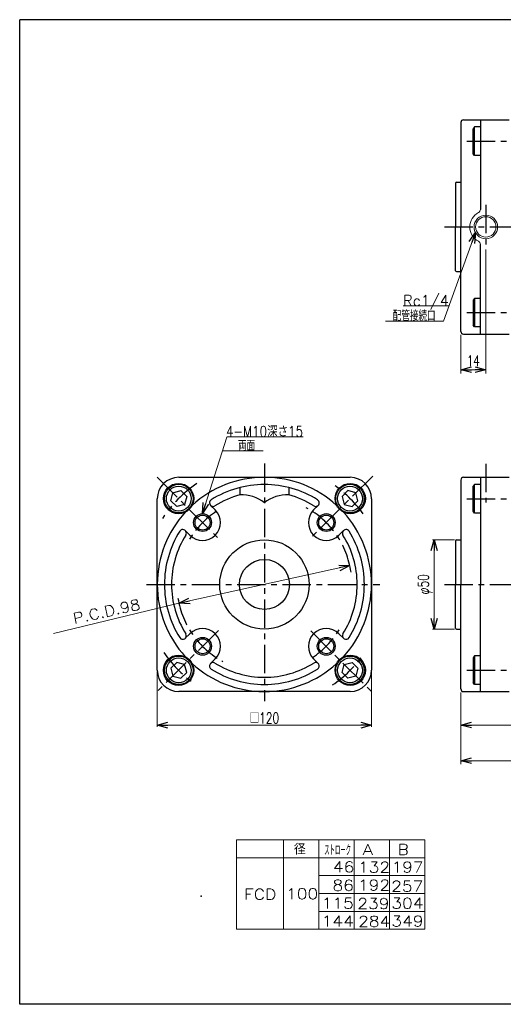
# Model space of a CAD drawing. Header units: millimetres. Extents: x -380 to 408, y -281 to 283.
# Tile 1 of 2: x -380 to -109, y -268 to 283. Entities that reach past the tile are written whole.
import ezdxf
from ezdxf.enums import TextEntityAlignment as Align

# ---------------------------------------------------------------- set-up
doc = ezdxf.new("R2010")
doc.units = ezdxf.units.MM
doc.header["$LTSCALE"] = 0.5
doc.header["$PDSIZE"] = 1
doc.linetypes.add('CENTER', pattern=[50.8, 31.75, -6.35, 6.35, -6.35])
doc.layers.add('ZUWAKU', color=7, linetype='Continuous')
doc.styles.add('FdaStyle0', font='txt.shx', dxfattribs={"width": 0.714286, "bigfont": 'bigfont'})
doc.dimstyles.new('DaDimRotatedStyle', dxfattribs={"dimtxt": 6, "dimasz": 6.000004, "dimexe": 2, "dimexo": 2, "dimgap": 2, "dimtad": 3, "dimdsep": 46, "dimtxsty": 'FdaStyle0', "dimblk1": 'OPEN30', "dimblk2": 'OPEN30', "dimsah": 1, "dimcen": 0.09, "dimclrd": 4, "dimclre": 4, "dimclrt": 4, "dimadec": 0, "dimazin": 2, "dimtfac": 1, "dimtdec": 4, "dimtmove": 0, "dimatfit": 0, "dimfxl": 1, "dimarcsym": 0})

# ---------------------------------------------------------------- blocks, each defined once
blk = doc.blocks.new('_OPEN30')
at = {"color": 0, "linetype": 'ByBlock', "lineweight": -2}
for p, q in [((-1, 0.267949), (0, 0)), ((0, 0), (-1, -0.267949)), ((0, 0), (-1, 0))]:
    blk.add_line(p, q, dxfattribs=at)
blk = doc.blocks.new('*D3')
at = {"color": 4, "linetype": 'Continuous', "lineweight": 13}
for p, q in [((-118.88, 154.37), (-118.88, 84.91)), ((-132.88, 106.41), (-132.88, 84.91)), ((-132.88, 86.91), (-118.88, 86.91))]:
    blk.add_line(p, q, dxfattribs=at)
at = {"color": 4, "xscale": 6.000005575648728, "yscale": 5.999978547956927}
for p, rotation in [((-132.88, 86.91), 180), ((-118.88, 86.91), 360)]:
    blk.add_blockref('_OPEN30', p, dxfattribs=dict(at, rotation=rotation))
at = {"color": 4, "insert": (-125.88, 88.91), "char_height": 6, "width": 19.5, "attachment_point": 8, "style": 'FdaStyle0'}
blk.add_mtext('\\T1.00;14', dxfattribs=at)
blk = doc.blocks.new('DC_GROUP_Φ100_3')
at = {"color": 4, "linetype": 'Continuous', "lineweight": 13}
for p, q in [((-124.71, 163.83), (-142.66, 114.17)), ((-139.59, 122.66), (-165.19, 122.66))]:
    blk.add_line(p, q, dxfattribs=at)
at = {"color": 4, "xscale": 6.000005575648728, "yscale": 5.999978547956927, "rotation": 70.13474115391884}
blk.add_blockref('_OPEN30', (-124.71, 163.83), dxfattribs=at)
at = {"color": 4, "style": 'FdaStyle0', "width": 0.810127}
blk.add_text('Rc1/4', height=6, dxfattribs=at).set_placement((-165.19, 122.66), (-139.59, 122.66), align=Align.FIT)
blk = doc.blocks.new('DC_GROUP_Φ100_4')
at = {"color": 4, "linetype": 'Continuous', "lineweight": 25}
for p, q in [((-196.18, 19.24), (-199.44, 15.97)), ((-191.71, 18.04), (-196.18, 19.24)), ((-190.52, 13.58), (-191.71, 18.04)), ((-199.44, 15.97), (-198.25, 11.51)), ((-198.25, 11.51), (-193.78, 10.31)), ((-193.78, 10.31), (-190.52, 13.58))]:
    blk.add_line(p, q, dxfattribs=at)
for radius in [8, 6.96]:
    blk.add_circle((-194.98, 14.77), radius, dxfattribs=at)
blk = doc.blocks.new('DC_GROUP_Φ100_5')
at = {"color": 4, "linetype": 'Continuous', "lineweight": 25}
for p, q in [((-295.32, 13.58), (-294.13, 18.04)), ((-294.13, 18.04), (-289.67, 19.24)), ((-289.67, 19.24), (-286.4, 15.97)), ((-292.06, 10.31), (-295.32, 13.58)), ((-287.6, 11.51), (-292.06, 10.31)), ((-286.4, 15.97), (-287.6, 11.51))]:
    blk.add_line(p, q, dxfattribs=at)
for radius in [8, 6.96]:
    blk.add_circle((-290.86, 14.77), radius, dxfattribs=at)
blk = doc.blocks.new('DC_GROUP_Φ100_6')
at = {"color": 4, "linetype": 'Continuous', "lineweight": 25}
for p, q in [((-292.06, -76.97), (-295.32, -80.23)), ((-287.6, -78.16), (-292.06, -76.97)), ((-295.32, -80.23), (-294.13, -84.7)), ((-289.67, -85.89), (-286.4, -82.63)), ((-286.4, -82.63), (-287.6, -78.16)), ((-294.13, -84.7), (-289.67, -85.89))]:
    blk.add_line(p, q, dxfattribs=at)
for radius in [8, 6.96]:
    blk.add_circle((-290.86, -81.43), radius, dxfattribs=at)
blk = doc.blocks.new('DC_GROUP_Φ100_7')
at = {"color": 4, "linetype": 'Continuous', "lineweight": 25}
for p, q in [((-198.25, -78.16), (-193.78, -76.97)), ((-193.78, -76.97), (-190.52, -80.23)), ((-199.44, -82.63), (-198.25, -78.16)), ((-196.18, -85.89), (-199.44, -82.63)), ((-190.52, -80.23), (-191.71, -84.7)), ((-191.71, -84.7), (-196.18, -85.89))]:
    blk.add_line(p, q, dxfattribs=at)
for radius in [8, 6.96]:
    blk.add_circle((-194.98, -81.43), radius, dxfattribs=at)
blk = doc.blocks.new('*D11')
at = {"color": 4, "linetype": 'Continuous', "lineweight": 13}
for p, q in [((-302.92, -82.33), (-302.92, -113.14)), ((-182.92, -82.33), (-182.92, -113.14)), ((-302.92, -112.14), (-182.92, -112.14))]:
    blk.add_line(p, q, dxfattribs=at)
at = {"color": 4, "xscale": 6.000005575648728, "yscale": 5.999978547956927}
for p, rotation in [((-302.92, -112.14), 180), ((-182.92, -112.14), 360)]:
    blk.add_blockref('_OPEN30', p, dxfattribs=dict(at, rotation=rotation))
at = {"color": 4, "insert": (-242.92, -111.14), "char_height": 6, "width": 31.5, "attachment_point": 8, "style": 'FdaStyle0'}
blk.add_mtext('\\T1.00;□120', dxfattribs=at)
blk = doc.blocks.new('*D13')
at = {"color": 4, "linetype": 'Continuous', "lineweight": 13}
for p, q in [((-136.38, -8.33), (-148.82, -8.33)), ((-147.82, -58.33), (-147.82, -8.33)), ((-136.38, -58.33), (-148.82, -58.33))]:
    blk.add_line(p, q, dxfattribs=at)
at = {"color": 4, "xscale": 6.000005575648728, "yscale": 5.999978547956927}
for p, rotation in [((-147.82, -8.33), 90), ((-147.82, -58.33), 270)]:
    blk.add_blockref('_OPEN30', p, dxfattribs=dict(at, rotation=rotation))
at = {"color": 4, "insert": (-148.82, -33.33), "char_height": 6, "width": 25.5, "attachment_point": 8, "rotation": 90, "style": 'FdaStyle0'}
blk.add_mtext('\\T1.00;φ50', dxfattribs=at)
blk = doc.blocks.new('*D16')
at = {"color": 4, "linetype": 'Continuous', "lineweight": 13}
for p, q in [((-132.88, -93.83), (-132.88, -114.08)), ((151.12, -93.83), (151.12, -114.08)), ((-132.88, -112.08), (151.12, -112.08))]:
    blk.add_line(p, q, dxfattribs=at)
at = {"color": 4, "xscale": 6.000005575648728, "yscale": 5.999978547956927}
for p, rotation in [((-132.88, -112.08), 180), ((151.12, -112.08), 360)]:
    blk.add_blockref('_OPEN30', p, dxfattribs=dict(at, rotation=rotation))
at = {"color": 4, "insert": (9.12, -110.08), "char_height": 6, "width": 13.5, "attachment_point": 8, "style": 'FdaStyle0'}
blk.add_mtext('\\T1.00;A', dxfattribs=at)
blk = doc.blocks.new('*D18')
at = {"color": 4, "linetype": 'Continuous', "lineweight": 13}
for p, q in [((216.12, -44.51), (216.12, -134.08)), ((-132.88, -93.83), (-132.88, -134.08)), ((-132.88, -132.08), (216.12, -132.08))]:
    blk.add_line(p, q, dxfattribs=at)
at = {"color": 4, "xscale": 6.000005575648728, "yscale": 5.999978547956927}
for p, rotation in [((-132.88, -132.08), 180), ((216.12, -132.08), 360)]:
    blk.add_blockref('_OPEN30', p, dxfattribs=dict(at, rotation=rotation))
at = {"color": 4, "insert": (41.62, -130.08), "char_height": 6, "width": 13.5, "attachment_point": 8, "style": 'FdaStyle0'}
blk.add_mtext('\\T1.00;B', dxfattribs=at)
blk = doc.blocks.new('*D26')
at = {"color": 4, "linetype": 'Continuous', "lineweight": 13}
for p, q in [((-118.88, 154.37), (-118.88, 84.91)), ((-132.88, 106.41), (-132.88, 84.91)), ((-132.88, 86.91), (-118.88, 86.91))]:
    blk.add_line(p, q, dxfattribs=at)
at = {"color": 4, "xscale": 6.000005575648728, "yscale": 5.999978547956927}
for p, rotation in [((-132.88, 86.91), 180), ((-118.88, 86.91), 360)]:
    blk.add_blockref('_OPEN30', p, dxfattribs=dict(at, rotation=rotation))
at = {"color": 4, "insert": (-125.88, 88.91), "char_height": 6, "width": 19.5, "attachment_point": 8, "style": 'FdaStyle0'}
blk.add_mtext('\\T1.00;14', dxfattribs=at)
blk = doc.blocks.new('DC_GROUP_Φ100_18')
at = {"color": 4, "linetype": 'Continuous', "lineweight": 13}
for p, q in [((-124.71, 163.83), (-142.66, 114.17)), ((-139.59, 122.66), (-165.19, 122.66))]:
    blk.add_line(p, q, dxfattribs=at)
at = {"color": 4, "xscale": 6.000005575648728, "yscale": 5.999978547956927, "rotation": 70.13474115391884}
blk.add_blockref('_OPEN30', (-124.71, 163.83), dxfattribs=at)
at = {"color": 4, "style": 'FdaStyle0', "width": 0.810127}
blk.add_text('Rc1/4', height=6, dxfattribs=at).set_placement((-165.19, 122.66), (-139.59, 122.66), align=Align.FIT)
blk = doc.blocks.new('DC_GROUP_Φ100_19')
at = {"color": 4, "linetype": 'Continuous', "lineweight": 25}
for p, q in [((-196.18, 19.24), (-199.44, 15.97)), ((-191.71, 18.04), (-196.18, 19.24)), ((-190.52, 13.58), (-191.71, 18.04)), ((-199.44, 15.97), (-198.25, 11.51)), ((-198.25, 11.51), (-193.78, 10.31)), ((-193.78, 10.31), (-190.52, 13.58))]:
    blk.add_line(p, q, dxfattribs=at)
for radius in [8, 6.96]:
    blk.add_circle((-194.98, 14.77), radius, dxfattribs=at)
blk = doc.blocks.new('DC_GROUP_Φ100_20')
at = {"color": 4, "linetype": 'Continuous', "lineweight": 25}
for p, q in [((-295.32, 13.58), (-294.13, 18.04)), ((-294.13, 18.04), (-289.67, 19.24)), ((-289.67, 19.24), (-286.4, 15.97)), ((-292.06, 10.31), (-295.32, 13.58)), ((-287.6, 11.51), (-292.06, 10.31)), ((-286.4, 15.97), (-287.6, 11.51))]:
    blk.add_line(p, q, dxfattribs=at)
for radius in [8, 6.96]:
    blk.add_circle((-290.86, 14.77), radius, dxfattribs=at)
blk = doc.blocks.new('DC_GROUP_Φ100_21')
at = {"color": 4, "linetype": 'Continuous', "lineweight": 25}
for p, q in [((-292.06, -76.97), (-295.32, -80.23)), ((-287.6, -78.16), (-292.06, -76.97)), ((-295.32, -80.23), (-294.13, -84.7)), ((-289.67, -85.89), (-286.4, -82.63)), ((-286.4, -82.63), (-287.6, -78.16)), ((-294.13, -84.7), (-289.67, -85.89))]:
    blk.add_line(p, q, dxfattribs=at)
for radius in [8, 6.96]:
    blk.add_circle((-290.86, -81.43), radius, dxfattribs=at)
blk = doc.blocks.new('DC_GROUP_Φ100_22')
at = {"color": 4, "linetype": 'Continuous', "lineweight": 25}
for p, q in [((-198.25, -78.16), (-193.78, -76.97)), ((-193.78, -76.97), (-190.52, -80.23)), ((-199.44, -82.63), (-198.25, -78.16)), ((-196.18, -85.89), (-199.44, -82.63)), ((-190.52, -80.23), (-191.71, -84.7)), ((-191.71, -84.7), (-196.18, -85.89))]:
    blk.add_line(p, q, dxfattribs=at)
for radius in [8, 6.96]:
    blk.add_circle((-194.98, -81.43), radius, dxfattribs=at)
blk = doc.blocks.new('*D34')
at = {"color": 4, "linetype": 'Continuous', "lineweight": 13}
for p, q in [((-302.92, -82.33), (-302.92, -113.14)), ((-182.92, -82.33), (-182.92, -113.14)), ((-302.92, -112.14), (-182.92, -112.14))]:
    blk.add_line(p, q, dxfattribs=at)
at = {"color": 4, "xscale": 6.000005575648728, "yscale": 5.999978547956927}
for p, rotation in [((-302.92, -112.14), 180), ((-182.92, -112.14), 360)]:
    blk.add_blockref('_OPEN30', p, dxfattribs=dict(at, rotation=rotation))
at = {"color": 4, "insert": (-242.92, -111.14), "char_height": 6, "width": 31.5, "attachment_point": 8, "style": 'FdaStyle0'}
blk.add_mtext('\\T1.00;□120', dxfattribs=at)
blk = doc.blocks.new('*D36')
at = {"color": 4, "linetype": 'Continuous', "lineweight": 13}
for p, q in [((-136.38, -8.33), (-148.82, -8.33)), ((-147.82, -58.33), (-147.82, -8.33)), ((-136.38, -58.33), (-148.82, -58.33))]:
    blk.add_line(p, q, dxfattribs=at)
at = {"color": 4, "xscale": 6.000005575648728, "yscale": 5.999978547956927}
for p, rotation in [((-147.82, -8.33), 90), ((-147.82, -58.33), 270)]:
    blk.add_blockref('_OPEN30', p, dxfattribs=dict(at, rotation=rotation))
at = {"color": 4, "insert": (-148.82, -33.33), "char_height": 6, "width": 25.5, "attachment_point": 8, "rotation": 90, "style": 'FdaStyle0'}
blk.add_mtext('\\T1.00;φ50', dxfattribs=at)
blk = doc.blocks.new('*D39')
at = {"color": 4, "linetype": 'Continuous', "lineweight": 13}
for p, q in [((-132.88, -93.83), (-132.88, -114.08)), ((151.12, -93.83), (151.12, -114.08)), ((-132.88, -112.08), (151.12, -112.08))]:
    blk.add_line(p, q, dxfattribs=at)
at = {"color": 4, "xscale": 6.000005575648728, "yscale": 5.999978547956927}
for p, rotation in [((-132.88, -112.08), 180), ((151.12, -112.08), 360)]:
    blk.add_blockref('_OPEN30', p, dxfattribs=dict(at, rotation=rotation))
at = {"color": 4, "insert": (9.12, -110.08), "char_height": 6, "width": 13.5, "attachment_point": 8, "style": 'FdaStyle0'}
blk.add_mtext('\\T1.00;A', dxfattribs=at)
blk = doc.blocks.new('*D41')
at = {"color": 4, "linetype": 'Continuous', "lineweight": 13}
for p, q in [((216.12, -44.51), (216.12, -134.08)), ((-132.88, -93.83), (-132.88, -134.08)), ((-132.88, -132.08), (216.12, -132.08))]:
    blk.add_line(p, q, dxfattribs=at)
at = {"color": 4, "xscale": 6.000005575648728, "yscale": 5.999978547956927}
for p, rotation in [((-132.88, -132.08), 180), ((216.12, -132.08), 360)]:
    blk.add_blockref('_OPEN30', p, dxfattribs=dict(at, rotation=rotation))
at = {"color": 4, "insert": (41.62, -130.08), "char_height": 6, "width": 13.5, "attachment_point": 8, "style": 'FdaStyle0'}
blk.add_mtext('\\T1.00;B', dxfattribs=at)

msp = doc.modelspace()

# ---------------------------------------------------------------- linework, layer by layer
at = {"color": 4, "linetype": 'Continuous', "lineweight": 25}
for p, q in [((-131.378, 226.911), (-105.878, 226.911)), ((-131.378, 226.911), (-105.878, 226.911)), ((-131.378, 226.911), (-105.878, 226.911)), ((-131.378, 226.911), (-105.878, 226.911)), ((-121.878, 226.911), (-121.878, 176.709)), ((-121.878, 226.911), (-121.878, 176.709)), ((-132.878, 225.411), (-132.878, 191.911)), ((-132.878, 225.411), (-132.878, 166.911)), ((-132.878, 225.411), (-132.878, 191.911)), ((-132.878, 225.411), (-132.878, 166.911)), ((-125.278, 222.911), (-125.878, 221.872)), ((-125.278, 222.911), (-125.878, 221.872)), ((-125.878, 207.95), (-125.878, 221.872)), ((-125.878, 207.95), (-125.878, 221.872)), ((-121.878, 222.911), (-125.278, 222.911)), ((-125.278, 206.911), (-125.278, 222.911)), ((-121.878, 222.911), (-125.278, 222.911)), ((-125.278, 206.911), (-125.278, 222.911)), ((-125.278, 206.911), (-125.878, 207.95)), ((-125.278, 206.911), (-125.878, 207.95)), ((-121.878, 206.911), (-125.278, 206.911)), ((-121.878, 206.911), (-125.278, 206.911)), ((-135.878, 191.411), (-135.878, 166.911)), ((-135.878, 191.411), (-135.878, 166.911)), ((-135.378, 191.911), (-132.878, 191.911)), ((-135.378, 191.911), (-132.878, 191.911)), ((-135.878, 142.411), (-135.878, 166.911)), ((-135.878, 142.411), (-135.878, 166.911)), ((-132.878, 108.411), (-132.878, 166.911)), ((-132.878, 108.411), (-132.878, 166.911)), ((-121.878, 106.911), (-121.878, 157.113)), ((-121.878, 106.911), (-121.878, 157.113)), ((-135.378, 141.911), (-132.878, 141.911)), ((-135.378, 141.911), (-132.878, 141.911)), ((-125.278, 126.911), (-125.878, 125.872)), ((-125.278, 126.911), (-125.878, 125.872)), ((-121.878, 126.911), (-125.278, 126.911)), ((-125.278, 126.911), (-125.278, 110.911)), ((-121.878, 126.911), (-125.278, 126.911)), ((-125.278, 126.911), (-125.278, 110.911)), ((-125.878, 125.872), (-125.878, 111.95)), ((-125.878, 125.872), (-125.878, 111.95)), ((-125.278, 110.911), (-125.878, 111.95)), ((-125.278, 110.911), (-125.878, 111.95)), ((-121.878, 110.911), (-125.278, 110.911)), ((-121.878, 110.911), (-125.278, 110.911)), ((-131.378, 106.911), (-105.878, 106.911)), ((-131.378, 106.911), (-105.878, 106.911)), ((-290.921, 26.672), (-242.921, 26.672)), ((-290.921, 26.672), (-242.921, 26.672)), ((-242.676, 26.672), (-194.921, 26.672)), ((-242.676, 26.672), (-194.921, 26.672)), ((-132.878, 25.172), (-132.878, -8.328)), ((-132.878, 25.172), (-132.878, -33.328)), ((-132.878, 25.172), (-132.878, -8.328)), ((-132.878, 25.172), (-132.878, -33.328)), ((-131.378, 26.672), (-105.878, 26.672)), ((-131.378, 26.672), (-105.878, 26.672)), ((-131.378, 26.672), (-105.878, 26.672)), ((-131.378, 26.672), (-105.878, 26.672)), ((-125.278, 22.672), (-125.878, 21.633)), ((-125.278, 22.672), (-125.878, 21.633)), ((-121.878, 22.672), (-125.278, 22.672)), ((-125.278, 6.672), (-125.278, 22.672)), ((-121.878, 22.672), (-125.278, 22.672)), ((-125.278, 6.672), (-125.278, 22.672)), ((-121.878, 26.672), (-121.878, -33.328)), ((-121.878, 26.672), (-121.878, -33.328)), ((-256.621, 20.97), (-256.621, 16.835)), ((-256.621, 20.97), (-256.621, 16.835)), ((-229.221, 20.97), (-229.221, 16.835)), ((-229.221, 20.97), (-229.221, 16.835)), ((-125.878, 7.711), (-125.878, 21.633)), ((-125.878, 7.711), (-125.878, 21.633)), ((-302.921, -33.083), (-302.921, 14.672)), ((-302.921, -33.083), (-302.921, 14.672)), ((-182.921, 14.672), (-182.921, -33.328)), ((-182.921, 14.672), (-182.921, -33.328)), ((-273.079, 10.972), (-270.498, 8.391)), ((-273.079, 10.972), (-270.498, 8.391)), ((-212.763, 10.972), (-215.344, 8.391)), ((-212.763, 10.972), (-215.344, 8.391)), ((-125.278, 6.672), (-125.878, 7.711)), ((-125.278, 6.672), (-125.878, 7.711)), ((-121.878, 6.672), (-125.278, 6.672)), ((-121.878, 6.672), (-125.278, 6.672)), ((-287.221, -3.17), (-284.641, -5.751)), ((-287.221, -3.17), (-284.641, -5.751)), ((-198.621, -3.17), (-201.202, -5.751)), ((-198.621, -3.17), (-201.202, -5.751)), ((-135.878, -8.828), (-135.878, -33.328)), ((-135.878, -8.828), (-135.878, -33.328)), ((-135.378, -8.328), (-132.878, -8.328)), ((-135.378, -8.328), (-132.878, -8.328)), ((-302.921, -81.328), (-302.921, -33.328)), ((-302.921, -81.328), (-302.921, -33.328)), ((-182.921, -33.573), (-182.921, -81.328)), ((-182.921, -33.573), (-182.921, -81.328)), ((-135.878, -57.828), (-135.878, -33.328)), ((-135.878, -57.828), (-135.878, -33.328)), ((-132.878, -91.828), (-132.878, -33.328)), ((-132.878, -91.828), (-132.878, -33.328)), ((-121.878, -93.328), (-121.878, -33.328)), ((-121.878, -93.328), (-121.878, -33.328)), ((-135.378, -58.328), (-132.878, -58.328)), ((-135.378, -58.328), (-132.878, -58.328)), ((-287.221, -63.486), (-284.641, -60.905)), ((-287.221, -63.486), (-284.641, -60.905)), ((-198.621, -63.486), (-201.202, -60.905)), ((-198.621, -63.486), (-201.202, -60.905)), ((-273.079, -77.628), (-270.498, -75.047)), ((-273.079, -77.628), (-270.498, -75.047)), ((-212.763, -77.628), (-215.344, -75.047)), ((-212.763, -77.628), (-215.344, -75.047)), ((-125.278, -73.328), (-125.878, -74.367)), ((-125.278, -73.328), (-125.878, -74.367)), ((-125.878, -74.367), (-125.878, -88.289)), ((-125.878, -74.367), (-125.878, -88.289)), ((-121.878, -73.328), (-125.278, -73.328)), ((-125.278, -73.328), (-125.278, -89.328)), ((-121.878, -73.328), (-125.278, -73.328)), ((-125.278, -73.328), (-125.278, -89.328)), ((-243.167, -93.328), (-290.921, -93.328)), ((-243.167, -93.328), (-290.921, -93.328)), ((-194.921, -93.328), (-242.921, -93.328)), ((-194.921, -93.328), (-242.921, -93.328)), ((-131.378, -93.328), (-105.878, -93.328)), ((-131.378, -93.328), (-105.878, -93.328)), ((-125.278, -89.328), (-125.878, -88.289)), ((-125.278, -89.328), (-125.878, -88.289)), ((-121.878, -89.328), (-125.278, -89.328)), ((-121.878, -89.328), (-125.278, -89.328))]:
    msp.add_line(p, q, dxfattribs=at)
at = {"color": 4, "linetype": 'CENTER', "lineweight": 25}
for p, q in [((-129.603, 214.911), (148.884, 214.911)), ((-129.603, 214.911), (148.884, 214.911)), ((-118.878, 179.215), (-118.878, 156.369)), ((-118.878, 179.215), (-118.878, 156.369)), ((-141.977, 166.911), (224.294, 166.911)), ((-141.977, 166.911), (224.294, 166.911)), ((-129.603, 118.911), (148.884, 118.911)), ((-129.603, 118.911), (148.884, 118.911)), ((-242.921, 34.432), (-242.921, -98.79)), ((-242.921, 34.432), (-242.921, -98.79)), ((-118.878, 34.224), (-118.878, 12.573)), ((-118.878, 34.224), (-118.878, 12.573)), ((-302.948, 26.699), (-268.458, -7.791)), ((-302.948, 26.699), (-268.458, -7.791)), ((-182.251, 27.342), (-216.918, -7.325)), ((-182.251, 27.342), (-216.918, -7.325)), ((-129.603, 14.672), (148.884, 14.672)), ((-129.603, 14.672), (148.884, 14.672)), ((-308.922, -33.328), (-178.3, -33.328)), ((-308.922, -33.328), (-178.3, -33.328)), ((-141.977, -33.328), (224.294, -33.328)), ((-141.977, -33.328), (224.294, -33.328)), ((-268.698, -59.105), (-302.921, -93.328)), ((-268.698, -59.105), (-302.921, -93.328)), ((-216.847, -59.402), (-182.921, -93.328)), ((-216.847, -59.402), (-182.921, -93.328)), ((-129.603, -81.328), (148.884, -81.328)), ((-129.603, -81.328), (148.884, -81.328))]:
    msp.add_line(p, q, dxfattribs=at)
at = {"color": 4, "linetype": 'Continuous', "lineweight": 13}
for p, q in [((-142.657, 114.171), (-175.136, 114.171)), ((-142.657, 114.171), (-175.136, 114.171)), ((-277.569, 6.32), (-263.945, 49.244)), ((-277.569, 6.32), (-263.945, 49.244)), ((-263.945, 49.407), (-221.186, 49.407)), ((-263.945, 49.407), (-221.186, 49.407)), ((-266.408, 41.486), (-243.686, 41.486)), ((-266.408, 41.486), (-243.686, 41.486)), ((-290.771, -43.88), (-195.071, -22.776)), ((-290.771, -43.88), (-195.071, -22.776)), ((-290.771, -43.88), (-361.064, -60.766)), ((-290.771, -43.88), (-361.064, -60.766)), ((-258.603, -176.445), (-152.993, -176.445)), ((-258.603, -176.445), (-258.603, -226.445)), ((-258.603, -176.445), (-152.993, -176.445)), ((-258.603, -176.445), (-258.603, -226.445)), ((-232.184, -176.445), (-232.184, -226.445)), ((-232.184, -176.445), (-232.184, -226.445)), ((-212.386, -176.445), (-212.386, -226.445)), ((-212.386, -176.445), (-212.386, -226.445)), ((-192.588, -176.445), (-192.588, -226.445)), ((-192.588, -176.445), (-192.588, -226.445)), ((-172.791, -176.445), (-172.791, -226.445)), ((-172.791, -176.445), (-172.791, -226.445)), ((-152.993, -176.445), (-152.993, -226.445)), ((-152.993, -176.445), (-152.993, -226.445)), ((-258.603, -186.445), (-152.993, -186.445)), ((-258.603, -186.445), (-152.993, -186.445)), ((-212.386, -196.445), (-152.993, -196.445)), ((-212.386, -196.445), (-152.993, -196.445)), ((-212.339, -206.445), (-152.993, -206.445)), ((-212.339, -206.445), (-152.993, -206.445)), ((-212.386, -216.445), (-152.993, -216.445)), ((-212.386, -216.445), (-152.993, -216.445)), ((-258.603, -226.445), (-152.993, -226.445)), ((-258.603, -226.445), (-152.993, -226.445))]:
    msp.add_line(p, q, dxfattribs=at)
for radius in [6.597, 6.597, 5.697, 5.697]:
    msp.add_circle((-118.878, 166.911), radius, dxfattribs=at)
at = {"color": 4, "linetype": 'Continuous', "lineweight": 25}
for centre, radius in [((-291.004, 14.755), 8.5), ((-291.004, 14.755), 8.5), ((-194.838, 14.755), 8.5), ((-194.838, 14.755), 8.5), ((-277.569, 1.32), 5), ((-277.569, 1.32), 5), ((-277.569, 1.32), 4.2), ((-277.569, 1.32), 4.2), ((-208.273, 1.32), 5), ((-208.273, 1.32), 5), ((-208.273, 1.32), 4.2), ((-208.273, 1.32), 4.2), ((-242.921, -33.328), 25), ((-242.921, -33.328), 25), ((-242.921, -33.328), 14), ((-242.921, -33.328), 14), ((-277.569, -67.976), 5), ((-277.569, -67.976), 5), ((-277.569, -67.976), 4.2), ((-277.569, -67.976), 4.2), ((-208.273, -67.976), 5), ((-208.273, -67.976), 5), ((-208.273, -67.976), 4.2), ((-208.273, -67.976), 4.2), ((-291.004, -81.411), 8.5), ((-291.004, -81.411), 8.5), ((-194.838, -81.411), 8.5), ((-194.838, -81.411), 8.5)]:
    msp.add_circle(centre, radius, dxfattribs=at)
for centre, radius, start, end in [((-131.378, 225.411), 1.5, 90, 180), ((-131.378, 225.411), 1.5, 90, 180), ((-131.378, 225.411), 1.5, 90, 180), ((-131.378, 225.411), 1.5, 90, 180), ((-135.378, 191.411), 0.5, 90, 180), ((-135.378, 191.411), 0.5, 90, 180), ((-135.378, 142.411), 0.5, 180, 270), ((-135.378, 142.411), 0.5, 180, 270), ((-131.378, 108.411), 1.5, 180, 270), ((-131.378, 108.411), 1.5, 180, 270), ((-290.921, 14.672), 12, 90, 180), ((-290.921, 14.672), 12, 90, 180), ((-242.921, -33.328), 60, 90, 132.42335), ((-242.921, -33.328), 60, 90, 132.42335), ((-242.921, -33.328), 56, 90, 122.16041), ((-242.921, -33.328), 56, 90, 122.16041), ((-242.921, -33.328), 56, 57.83959, 90), ((-242.921, -33.328), 56, 57.83959, 90), ((-242.921, -33.328), 60, 47.57665, 89.76563), ((-242.921, -33.328), 60, 47.57665, 89.76563), ((-194.921, 14.672), 12, 0, 90), ((-194.921, 14.672), 12, 0, 90), ((-131.378, 25.172), 1.5, 90, 180), ((-131.378, 25.172), 1.5, 90, 180), ((-131.378, 25.172), 1.5, 90, 180), ((-131.378, 25.172), 1.5, 90, 180), ((-242.921, -33.328), 52, 105.27556, 122.16041), ((-242.921, -33.328), 52, 105.27556, 122.16041), ((-255.46, -3.131), 20, 51.01605, 93.32953), ((-255.46, -3.131), 20, 51.01605, 93.32953), ((-230.383, -3.131), 20, 86.67047, 128.98395), ((-230.383, -3.131), 20, 86.67047, 128.98395), ((-242.921, -33.328), 52, 57.83959, 74.72444), ((-242.921, -33.328), 52, 57.83959, 74.72444), ((-271.665, 12.386), 2, 122.16041, 302.16041), ((-271.665, 12.386), 2, 122.16041, 302.16041), ((-214.177, 12.386), 2, 237.83959, 57.83959), ((-214.177, 12.386), 2, 237.83959, 57.83959), ((-242.921, -33.328), 60, 137.57665, 179.76563), ((-242.921, -33.328), 60, 137.57665, 179.76563), ((-277.569, 1.32), 10, 225, 45), ((-277.569, 1.32), 10, 225, 45), ((-208.273, 1.32), 10, 135, 315), ((-208.273, 1.32), 10, 135, 315), ((-242.921, -33.328), 60, 0, 42.42335), ((-242.921, -33.328), 60, 0, 42.42335), ((-242.921, -33.328), 56, 147.83959, 180), ((-242.921, -33.328), 56, 147.83959, 180), ((-288.636, -4.584), 2, 327.83959, 147.83959), ((-288.636, -4.584), 2, 327.83959, 147.83959), ((-197.207, -4.584), 2, 32.16041, 212.16041), ((-197.207, -4.584), 2, 32.16041, 212.16041), ((-242.921, -33.328), 56, 0, 32.16041), ((-242.921, -33.328), 56, 0, 32.16041), ((-242.921, -33.328), 52, 147.83959, 180), ((-242.921, -33.328), 52, 147.83959, 180), ((-242.921, -33.328), 52, 0, 32.16041), ((-242.921, -33.328), 52, 0, 32.16041), ((-135.378, -8.828), 0.5, 90, 180), ((-135.378, -8.828), 0.5, 90, 180), ((-242.921, -33.328), 60, 180, 222.42335), ((-242.921, -33.328), 60, 180, 222.42335), ((-242.921, -33.328), 56, 180, 212.16041), ((-242.921, -33.328), 56, 180, 212.16041), ((-242.921, -33.328), 52, 180, 212.16041), ((-242.921, -33.328), 52, 180, 212.16041), ((-242.921, -33.328), 52, 327.83959, 360), ((-242.921, -33.328), 52, 327.83959, 360), ((-242.921, -33.328), 60, 317.57665, 359.76563), ((-242.921, -33.328), 60, 317.57665, 359.76563), ((-242.921, -33.328), 56, 327.83959, 360), ((-242.921, -33.328), 56, 327.83959, 360), ((-277.569, -67.976), 10, 315, 135), ((-277.569, -67.976), 10, 315, 135), ((-208.273, -67.976), 10, 45, 225), ((-208.273, -67.976), 10, 45, 225), ((-135.378, -57.828), 0.5, 180, 270), ((-135.378, -57.828), 0.5, 180, 270), ((-288.636, -62.072), 2, 212.16041, 32.16041), ((-288.636, -62.072), 2, 212.16041, 32.16041), ((-197.207, -62.072), 2, 147.83959, 327.83959), ((-197.207, -62.072), 2, 147.83959, 327.83959), ((-271.665, -79.042), 2, 57.83959, 237.83959), ((-271.665, -79.042), 2, 57.83959, 237.83959), ((-214.177, -79.042), 2, 302.16041, 122.16041), ((-214.177, -79.042), 2, 302.16041, 122.16041), ((-290.921, -81.328), 12, 180, 270), ((-290.921, -81.328), 12, 180, 270), ((-242.921, -33.328), 60, 227.57665, 269.76563), ((-242.921, -33.328), 60, 227.57665, 269.76563), ((-242.921, -33.328), 56, 237.83959, 270), ((-242.921, -33.328), 56, 237.83959, 270), ((-242.921, -33.328), 52, 237.83959, 270), ((-242.921, -33.328), 52, 237.83959, 270), ((-242.921, -33.328), 52, 270, 302.16041), ((-242.921, -33.328), 52, 270, 302.16041), ((-242.921, -33.328), 60, 270, 312.42335), ((-242.921, -33.328), 60, 270, 312.42335), ((-242.921, -33.328), 56, 270, 302.16041), ((-242.921, -33.328), 56, 270, 302.16041), ((-194.921, -81.328), 12, 270, 360), ((-194.921, -81.328), 12, 270, 360), ((-131.378, -91.828), 1.5, 180, 270), ((-131.378, -91.828), 1.5, 180, 270)]:
    msp.add_arc(centre, radius, start, end, dxfattribs=at)
at = {"color": 4, "linetype": 'Continuous', "lineweight": 13}
for centre, radius, start, end in [((-123.878, 176.709), 2, 297.03569, 360), ((-123.878, 176.709), 2, 297.03569, 360), ((-118.878, 166.911), 9, 117.03569, 242.96431), ((-118.878, 166.911), 9, 117.03569, 242.96431), ((-123.878, 157.113), 2, 360, 62.96431), ((-123.878, 157.113), 2, 360, 62.96431)]:
    msp.add_arc(centre, radius, start, end, dxfattribs=at)
at = {"color": 4, "linetype": 'CENTER', "lineweight": 25}
for radius, start, end in [(68, 123.76225, 147.01796), (68, 123.76225, 147.01796), (68, 35.63092, 56.42583), (68, 35.63092, 56.42583), (49, 123.2866, 148.90521), (49, 123.2866, 148.90521), (49, 8.03722, 61.35106), (49, 8.03722, 61.35106), (49, 189.0142, 241.54095), (49, 189.0142, 241.54095), (49, 303.2866, 328.74767), (49, 303.2866, 328.74767), (68, 214.11193, 233.85732), (68, 214.11193, 233.85732), (68, 304.16893, 324.62568), (68, 304.16893, 324.62568)]:
    msp.add_arc((-242.921, -33.328), radius, start, end, dxfattribs=at)
at = {"color": 5, "linetype": 'Continuous'}
msp.add_point((-278.367, -207.969), dxfattribs=at)
msp.add_point((-278.367, -207.969), dxfattribs=at)
at = {"layer": 'ZUWAKU', "color": 5, "linetype": 'Continuous', "lineweight": 25}
for p, q in [((-380, -268.5), (-380, 283)), ((396, 283), (-380, 283)), ((408, -268.5), (-380, -268.5))]:
    msp.add_line(p, q, dxfattribs=at)

# ---------------------------------------------------------------- block references
at = {"linetype": 'Continuous'}
for name in ['DC_GROUP_Φ100_3', 'DC_GROUP_Φ100_18', 'DC_GROUP_Φ100_5', 'DC_GROUP_Φ100_20', 'DC_GROUP_Φ100_4', 'DC_GROUP_Φ100_19', 'DC_GROUP_Φ100_6', 'DC_GROUP_Φ100_21', 'DC_GROUP_Φ100_7', 'DC_GROUP_Φ100_22']:
    msp.add_blockref(name, (0, 0), dxfattribs=at)
at = {"color": 4, "xscale": 6.000005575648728, "yscale": 5.999978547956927}
for p, rotation in [((-277.569, 6.32), 252.3904881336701), ((-277.569, 6.32), 252.3904881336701), ((-195.071, -22.776), 12.43640908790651), ((-195.071, -22.776), 12.43640908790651), ((-290.771, -43.88), 192.4364090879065), ((-290.771, -43.88), 192.4364090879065)]:
    msp.add_blockref('_OPEN30', p, dxfattribs=dict(at, rotation=rotation))

# ---------------------------------------------------------------- texts
at = {"color": 4, "style": 'FdaStyle0'}
for s, width, p, p2 in [('配管接続口', 0.666667, (-171.022, 114.171), (-147.022, 114.171)), ('配管接続口', 0.666667, (-171.022, 114.171), (-147.022, 114.171)), ('4-M10深さ15', 0.765957, (-264.459, 49.407), (-221.259, 49.407)), ('4-M10深さ15', 0.765957, (-264.459, 49.407), (-221.259, 49.407)), ('両面', 0.666667, (-257.706, 41.486), (-248.106, 41.486)), ('両面', 0.666667, (-257.706, 41.486), (-248.106, 41.486)), ('   径', 0.952381, (-243.757, -184.611), (-219.757, -184.611)), ('   径', 0.952381, (-243.757, -184.611), (-219.757, -184.611)), ('ストローク', 0.416667, (-209.387, -185.113), (-194.387, -185.113)), ('ストローク', 0.416667, (-209.387, -185.113), (-194.387, -185.113))]:
    msp.add_text(s, height=6, dxfattribs=dict(at, width=width)).set_placement(p, p2, align=Align.FIT)
at = {"color": 4, "style": 'FdaStyle0', "width": 0.8}
msp.add_text('P.C.D.98', height=6, rotation=12.43641, dxfattribs=at).set_placement((-349.407, -55.494), (-311.908, -47.224), align=Align.FIT)
msp.add_text('P.C.D.98', height=6, rotation=12.43641, dxfattribs=at).set_placement((-349.407, -55.494), (-311.908, -47.224), align=Align.FIT)
at = {"color": 4, "style": 'FdaStyle0'}
for s, p, p2 in [('A', (-187.934, -184.866), (-181.934, -184.866)), ('A', (-187.934, -184.866), (-181.934, -184.866)), ('B', (-168.137, -184.866), (-162.137, -184.866)), ('B', (-168.137, -184.866), (-162.137, -184.866)), ('46', (-204.528, -194.518), (-192.528, -194.518)), ('46', (-204.528, -194.518), (-192.528, -194.518)), ('132', (-190.487, -194.745), (-172.487, -194.745)), ('132', (-190.487, -194.745), (-172.487, -194.745)), ('197', (-171.74, -194.653), (-153.74, -194.653)), ('197', (-171.74, -194.653), (-153.74, -194.653)), ('FCD', (-254.239, -209.866), (-236.239, -209.866)), ('FCD', (-254.239, -209.866), (-236.239, -209.866)), ('100', (-230.78, -209.613), (-212.78, -209.613)), ('100', (-230.78, -209.613), (-212.78, -209.613)), ('86', (-204.785, -204.866), (-192.785, -204.866)), ('86', (-204.785, -204.866), (-192.785, -204.866)), ('192', (-190.495, -204.721), (-172.495, -204.721)), ('192', (-190.495, -204.721), (-172.495, -204.721)), ('257', (-171.909, -205.4), (-153.909, -205.4)), ('257', (-171.909, -205.4), (-153.909, -205.4)), ('115', (-210.839, -214.866), (-192.839, -214.866)), ('115', (-210.839, -214.866), (-192.839, -214.866)), ('239', (-190.841, -215.068), (-172.841, -215.068)), ('239', (-190.841, -215.068), (-172.841, -215.068)), ('304', (-171.785, -214.866), (-153.785, -214.866)), ('304', (-171.785, -214.866), (-153.785, -214.866)), ('144', (-210.839, -224.866), (-192.839, -224.866)), ('144', (-210.839, -224.866), (-192.839, -224.866)), ('284', (-190.425, -225.068), (-172.425, -225.068)), ('284', (-190.425, -225.068), (-172.425, -225.068)), ('349', (-171.785, -224.866), (-153.785, -224.866)), ('349', (-171.785, -224.866), (-153.785, -224.866))]:
    msp.add_text(s, height=6, dxfattribs=at).set_placement(p, p2, align=Align.FIT)

# ---------------------------------------------------------------- dimensions: what is measured, and where the dimension line sits
at = {"linetype": 'Continuous', "lineweight": 13}
for picture in ['*D3', '*D26']:
    dim = msp.add_linear_dim(base=(-118.878, 86.911), p1=(-132.878, 108.411), p2=(-118.878, 156.369), dimstyle='DaDimRotatedStyle', override={"dimtxt": 6, "dimasz": 6.000004, "dimexe": 2, "dimexo": 2, "dimgap": 2, "dimtad": 3, "dimtih": 0, "dimtoh": 0, "dimdec": 2, "dimzin": 8, "dimtxsty": 'FdaStyle0', "dimblk1": 'OPEN30', "dimblk2": 'OPEN30', "dimsah": 1, "dimclrd": 4, "dimclre": 4, "dimclrt": 4, "dimazin": 2, "dimtofl": 1, "dimatfit": 0, "dimtolj": 0, "dimtzin": 8}, dxfattribs=at)
    dim.commit()
    dim.dimension.update_dxf_attribs({"geometry": picture, "text_midpoint": (-125.878, 86.911)})
for picture in ['*D13', '*D36']:
    dim = msp.add_linear_dim(base=(-147.819, -8.328), p1=(-134.378, -58.328), p2=(-134.378, -8.328), angle=90, text='φ<>', dimstyle='DaDimRotatedStyle', override={"dimtxt": 6, "dimasz": 6.000004, "dimexe": 1, "dimexo": 2, "dimgap": 1, "dimtad": 3, "dimtih": 0, "dimtoh": 0, "dimdec": 2, "dimzin": 8, "dimtxsty": 'FdaStyle0', "dimblk1": 'OPEN30', "dimblk2": 'OPEN30', "dimsah": 1, "dimclrd": 4, "dimclre": 4, "dimclrt": 4, "dimazin": 2, "dimtofl": 1, "dimatfit": 0, "dimtolj": 0, "dimtzin": 8}, dxfattribs=at)
    dim.commit()
    dim.dimension.update_dxf_attribs({"geometry": picture, "text_midpoint": (-147.819, -33.328)})
for base, p1, p2, text, override, picture, middle in [((216.122, -132.078), (-132.878, -91.828), (216.122, -42.513), 'B', {"dimtxt": 6, "dimasz": 6.000004, "dimexe": 2, "dimexo": 2, "dimgap": 2, "dimtad": 3, "dimtih": 0, "dimtoh": 0, "dimdec": 2, "dimzin": 8, "dimtxsty": 'FdaStyle0', "dimblk1": 'OPEN30', "dimblk2": 'OPEN30', "dimsah": 1, "dimclrd": 4, "dimclre": 4, "dimclrt": 4, "dimazin": 2, "dimtofl": 1, "dimatfit": 0, "dimtolj": 0, "dimtzin": 8}, '*D18', (41.622, -132.078)), ((216.122, -132.078), (-132.878, -91.828), (216.122, -42.513), 'B', {"dimtxt": 6, "dimasz": 6.000004, "dimexe": 2, "dimexo": 2, "dimgap": 2, "dimtad": 3, "dimtih": 0, "dimtoh": 0, "dimdec": 2, "dimzin": 8, "dimtxsty": 'FdaStyle0', "dimblk1": 'OPEN30', "dimblk2": 'OPEN30', "dimsah": 1, "dimclrd": 4, "dimclre": 4, "dimclrt": 4, "dimazin": 2, "dimtofl": 1, "dimatfit": 0, "dimtolj": 0, "dimtzin": 8}, '*D41', (41.622, -132.078)), ((-182.921, -112.136), (-302.921, -80.328), (-182.921, -80.328), '□<>', {"dimtxt": 6, "dimasz": 6.000004, "dimexe": 1, "dimexo": 2, "dimgap": 1, "dimtad": 3, "dimtih": 0, "dimtoh": 0, "dimdec": 2, "dimzin": 8, "dimtxsty": 'FdaStyle0', "dimblk1": 'OPEN30', "dimblk2": 'OPEN30', "dimsah": 1, "dimclrd": 4, "dimclre": 4, "dimclrt": 4, "dimazin": 2, "dimtofl": 1, "dimatfit": 0, "dimtolj": 0, "dimtzin": 8}, '*D11', (-242.921, -112.136)), ((-182.921, -112.136), (-302.921, -80.328), (-182.921, -80.328), '□<>', {"dimtxt": 6, "dimasz": 6.000004, "dimexe": 1, "dimexo": 2, "dimgap": 1, "dimtad": 3, "dimtih": 0, "dimtoh": 0, "dimdec": 2, "dimzin": 8, "dimtxsty": 'FdaStyle0', "dimblk1": 'OPEN30', "dimblk2": 'OPEN30', "dimsah": 1, "dimclrd": 4, "dimclre": 4, "dimclrt": 4, "dimazin": 2, "dimtofl": 1, "dimatfit": 0, "dimtolj": 0, "dimtzin": 8}, '*D34', (-242.921, -112.136)), ((151.122, -112.078), (-132.878, -91.828), (151.122, -91.828), 'A', {"dimtxt": 6, "dimasz": 6.000004, "dimexe": 2, "dimexo": 2, "dimgap": 2, "dimtad": 3, "dimtih": 0, "dimtoh": 0, "dimdec": 2, "dimzin": 8, "dimtxsty": 'FdaStyle0', "dimblk1": 'OPEN30', "dimblk2": 'OPEN30', "dimsah": 1, "dimclrd": 4, "dimclre": 4, "dimclrt": 4, "dimazin": 2, "dimtofl": 1, "dimatfit": 0, "dimtolj": 0, "dimtzin": 8}, '*D16', (9.122, -112.078)), ((151.122, -112.078), (-132.878, -91.828), (151.122, -91.828), 'A', {"dimtxt": 6, "dimasz": 6.000004, "dimexe": 2, "dimexo": 2, "dimgap": 2, "dimtad": 3, "dimtih": 0, "dimtoh": 0, "dimdec": 2, "dimzin": 8, "dimtxsty": 'FdaStyle0', "dimblk1": 'OPEN30', "dimblk2": 'OPEN30', "dimsah": 1, "dimclrd": 4, "dimclre": 4, "dimclrt": 4, "dimazin": 2, "dimtofl": 1, "dimatfit": 0, "dimtolj": 0, "dimtzin": 8}, '*D39', (9.122, -112.078))]:
    dim = msp.add_linear_dim(base=base, p1=p1, p2=p2, text=text, dimstyle='DaDimRotatedStyle', override=override, dxfattribs=at)
    dim.commit()
    dim.dimension.update_dxf_attribs({"geometry": picture, "text_midpoint": middle})

doc.saveas('drawing.dxf')
